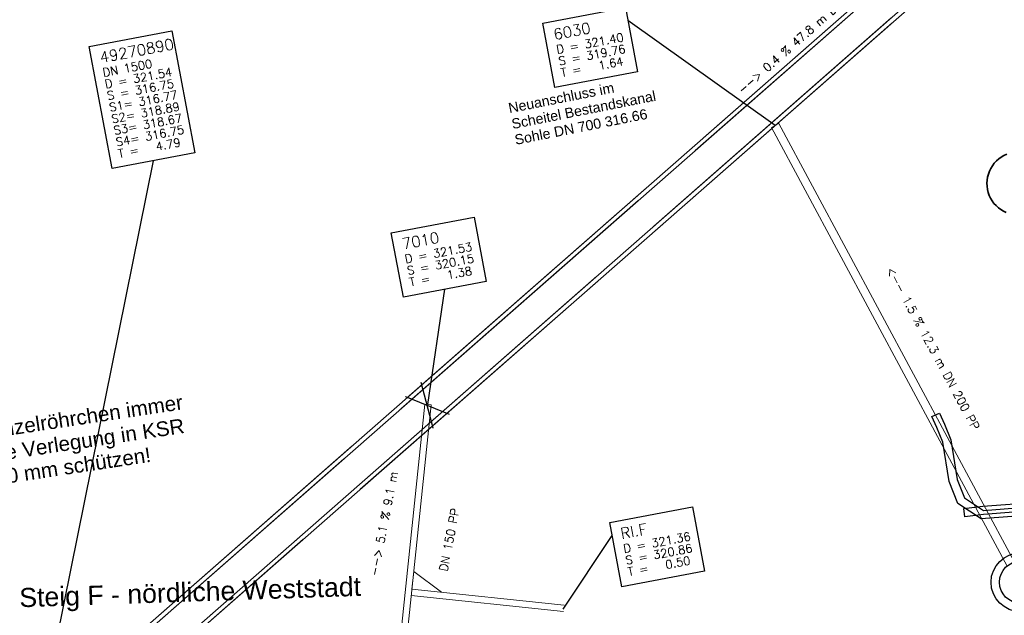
# Model space of a CAD drawing. Header units: metres. Extents: x -502 to 161, y -108 to 174.
# Tile 240 of 256: x 4 to 27, y 12 to 26. Entities that reach past the tile are written whole.
import ezdxf

# ---------------------------------------------------------------- set-up
doc = ezdxf.new("R2010")
doc.units = ezdxf.units.M
doc.header["$LTSCALE"] = 0.1
doc.linetypes.add('125', pattern=[101.6, 100.001, -1.599])
doc.linetypes.add('239', pattern=[93, 75, -18])
doc.layers.add('BRI32-005.02-5f05-Koordinierung Schemaplan 4 BA ZOB Teilbereich', color=7, linetype='Continuous')
doc.styles.add('Arial', font='arial.ttf')
doc.styles.add('Txt', font='txt_____.ttf')

msp = doc.modelspace()

# ---------------------------------------------------------------- linework, layer by layer
at = {"layer": 'BRI32-005.02-5f05-Koordinierung Schemaplan 4 BA ZOB Teilbereich', "color": 7, "linetype": 'Continuous', "lineweight": 18, "transparency": 33554687}
for p, q in [((4.523, 9.436), (39.345, 39.977)), ((4.523, 9.436), (39.345, 39.977)), ((4.637, 9.403), (39.378, 39.873)), ((4.637, 9.403), (39.378, 39.873)), ((5.098, 8.876), (39.839, 39.347)), ((5.098, 8.876), (39.839, 39.347)), ((5.117, 8.759), (39.938, 39.301)), ((5.117, 8.759), (39.938, 39.301)), ((13.841, 16.345), (13.558, 17.426)), ((13.182, 17.097), (14.217, 16.675))]:
    msp.add_line(p, q, dxfattribs=at)
at = {"layer": 'BRI32-005.02-5f05-Koordinierung Schemaplan 4 BA ZOB Teilbereich', "color": 1, "linetype": 'Continuous', "lineweight": 25, "true_color": 0xff0000, "transparency": 33554687}
for p, q in [((21.96, 23.532), (18.464, 26.025)), ((13.715, 16.902), (14.118, 19.641)), ((16.927, 12.045), (18.09, 13.798))]:
    msp.add_line(p, q, dxfattribs=at)
at = {"layer": 'BRI32-005.02-5f05-Koordinierung Schemaplan 4 BA ZOB Teilbereich', "color": 7, "linetype": 'Continuous', "lineweight": 25, "transparency": 33554687}
for p, q in [((4.518, 9.437), (7.201, 22.693)), ((13.841, 16.345), (13.558, 17.426)), ((13.182, 17.097), (14.217, 16.675))]:
    msp.add_line(p, q, dxfattribs=at)
at = {"layer": 'BRI32-005.02-5f05-Koordinierung Schemaplan 4 BA ZOB Teilbereich', "color": 7, "linetype": '125', "lineweight": 18, "transparency": 33554687}
for p, q in [((13.841, 16.345), (13.558, 17.426)), ((13.182, 17.097), (14.217, 16.675))]:
    msp.add_line(p, q, dxfattribs=at)
at = {"layer": 'BRI32-005.02-5f05-Koordinierung Schemaplan 4 BA ZOB Teilbereich', "color": 1, "linetype": 'Continuous', "lineweight": 18, "true_color": 0xff0000, "transparency": 33554687}
for p, q in [((13.334, 12.518), (16.954, 12.142)), ((13.319, 12.369), (16.938, 11.992))]:
    msp.add_line(p, q, dxfattribs=at)
at = {"layer": 'BRI32-005.02-5f05-Koordinierung Schemaplan 4 BA ZOB Teilbereich', "color": 7, "linetype": '239', "lineweight": 18, "transparency": 33554687, "flags": 128}
for points in [[(5.117, 8.759), (39.938, 39.301), (39.345, 39.977), (4.523, 9.436)], [(5.098, 8.876), (39.839, 39.347), (39.378, 39.873), (4.637, 9.403)]]:
    msp.add_lwpolyline(points, dxfattribs=at)
at = {"layer": 'BRI32-005.02-5f05-Koordinierung Schemaplan 4 BA ZOB Teilbereich', "color": 7, "linetype": 'Continuous', "lineweight": 18, "transparency": 33554687, "flags": 128}
for points in [[(16.442, 25.957), (18.407, 26.33), (18.696, 24.803), (16.731, 24.43), (16.442, 25.957)], [(5.669, 25.409), (7.634, 25.782), (8.184, 22.88), (6.219, 22.507), (5.669, 25.409)], [(12.846, 20.981), (14.811, 21.354), (15.1, 19.827), (13.135, 19.454), (12.846, 20.981)], [(18.033, 14.103), (19.998, 14.476), (20.287, 12.949), (18.322, 12.576), (18.033, 14.103)]]:
    msp.add_lwpolyline(points, dxfattribs=at)
at = {"layer": 'BRI32-005.02-5f05-Koordinierung Schemaplan 4 BA ZOB Teilbereich', "color": 1, "linetype": 'Continuous', "lineweight": 25, "true_color": 0xff0000, "transparency": 33554687, "flags": 128}
for points in [[(16.442, 25.957), (18.407, 26.33), (18.696, 24.803), (16.731, 24.43), (16.442, 25.957)], [(12.846, 20.981), (14.811, 21.354), (15.1, 19.827), (13.135, 19.454), (12.846, 20.981)], [(18.033, 14.103), (19.998, 14.476), (20.287, 12.949), (18.322, 12.576), (18.033, 14.103)]]:
    msp.add_lwpolyline(points, dxfattribs=at)
at = {"layer": 'BRI32-005.02-5f05-Koordinierung Schemaplan 4 BA ZOB Teilbereich', "color": 7, "linetype": 'Continuous', "lineweight": 25, "transparency": 33554687, "flags": 128}
msp.add_lwpolyline([(5.669, 25.409), (7.634, 25.782), (8.184, 22.88), (6.219, 22.507), (5.669, 25.409)], dxfattribs=at)
at = {"layer": 'BRI32-005.02-5f05-Koordinierung Schemaplan 4 BA ZOB Teilbereich', "color": 1, "linetype": 'Continuous', "lineweight": 18, "true_color": 0xff0000, "transparency": 33554687, "flags": 128}
for points in [[(27.644, 13.164), (22.048, 23.579), (21.872, 23.485), (27.468, 13.069)], [(12.026, 8.417), (12.797, 8.803), (13.64, 16.91)], [(12.026, 8.417), (12.797, 8.803), (12.797, 8.803), (13.64, 16.91), (13.789, 16.894), (12.937, 8.705), (12.937, 8.705), (12.093, 8.283)], [(12.093, 8.283), (12.937, 8.705), (13.789, 16.894)], [(13.334, 12.518), (13.378, 12.941), (14.037, 12.445)]]:
    msp.add_lwpolyline(points, dxfattribs=at)
at = {"layer": 'BRI32-005.02-5f05-Koordinierung Schemaplan 4 BA ZOB Teilbereich', "color": 142, "linetype": 'Continuous', "lineweight": 35, "true_color": 0x0099cc, "transparency": 33554687, "flags": 128}
msp.add_lwpolyline([(27.448, 21.463), (27.382, 21.495), (27.319, 21.533), (27.261, 21.577), (27.207, 21.627), (27.158, 21.682), (27.114, 21.742), (27.077, 21.805), (27.046, 21.872), (27.022, 21.942), (27.004, 22.013), (26.994, 22.086), (26.991, 22.159), (26.995, 22.233), (27.007, 22.306), (27.025, 22.377), (27.051, 22.446), (27.083, 22.512), (27.121, 22.575), (27.165, 22.634), (27.215, 22.688), (27.27, 22.737), (27.33, 22.78), (27.393, 22.818), (27.46, 22.849)], dxfattribs=at)
at = {"layer": 'BRI32-005.02-5f05-Koordinierung Schemaplan 4 BA ZOB Teilbereich', "color": 250, "linetype": 'Continuous', "lineweight": 25, "true_color": 0x333333, "transparency": 33554687, "flags": 128}
for points in [[(25.865, 16.701), (25.984, 16.439), (26.134, 16.067), (26.286, 15.127), (26.46, 14.686), (26.906, 14.391), (28.187, 14.489), (28.203, 14.289), (26.852, 14.187), (26.298, 14.554), (26.092, 15.073), (25.94, 16.013), (25.8, 16.361), (25.683, 16.619), (25.865, 16.701)], [(42.829, 16.273), (39.884, 15.751), (37.195, 15.321), (34.625, 14.9), (31.159, 14.549), (29.428, 14.61), (28.635, 14.582), (28.232, 14.393), (26.91, 14.291), (26.462, 14.241), (26.44, 14.439), (26.892, 14.491), (28.18, 14.589), (28.587, 14.78), (29.428, 14.81), (31.153, 14.749), (34.599, 15.098), (37.163, 15.519), (39.85, 15.949), (42.795, 16.469), (42.829, 16.273)]]:
    msp.add_lwpolyline(points, dxfattribs=at)
at = {"layer": 'BRI32-005.02-5f05-Koordinierung Schemaplan 4 BA ZOB Teilbereich', "color": 1, "linetype": 'Continuous', "lineweight": 25, "true_color": 0xff0000, "transparency": 33554687}
for radius in [0.7, 0.5]:
    msp.add_circle((27.788, 12.685), radius, dxfattribs=at)

# ---------------------------------------------------------------- texts
at = {"layer": 'BRI32-005.02-5f05-Koordinierung Schemaplan 4 BA ZOB Teilbereich', "color": 7, "transparency": 33554687, "attachment_point": 1, "line_spacing_factor": 0.25}
for s, insert, char_height, rotation, style in [('--> 0.4 % 47.8 m DN 700 SB', (21.052, 24.419), 0.2, 41.2536, 'Txt'), ('49270890', (5.902, 25.269), 0.26, 10.737, 'Txt'), ('DN 1500', (5.976, 24.882), 0.2, 10.737, 'Txt'), ('D = 321.54', (6.028, 24.606), 0.2, 10.737, 'Txt'), ('S = 316.75', (6.08, 24.331), 0.2, 10.737, 'Txt'), ('Neuanschluss im', (15.606, 24.058), 0.24, 11.2096, 'Arial'), ('Scheitel Bestandskanal', (15.681, 23.681), 0.24, 11.2096, 'Arial'), ('S1= 316.77', (6.132, 24.056), 0.2, 10.737, 'Txt'), ('S2= 318.89', (6.184, 23.781), 0.2, 10.737, 'Txt'), ('Sohle DN 700 316.66', (15.755, 23.305), 0.24, 11.2096, 'Arial'), ('S3= 318.67', (6.237, 23.506), 0.2, 10.737, 'Txt'), ('S4= 316.75', (6.289, 23.231), 0.2, 10.737, 'Txt'), ('T =   4.79', (6.341, 22.956), 0.2, 10.737, 'Txt')]:
    msp.add_mtext(s, dxfattribs=dict(at, insert=insert, char_height=char_height, rotation=rotation, style=style))
at = {"layer": 'BRI32-005.02-5f05-Koordinierung Schemaplan 4 BA ZOB Teilbereich', "color": 1, "true_color": 0xff0000, "transparency": 33554687, "attachment_point": 1, "line_spacing_factor": 0.25}
for s, insert, char_height, rotation, style in [('6030', (16.675, 25.817), 0.26, 10.737, 'Txt'), ('D = 321.40', (16.749, 25.43), 0.2, 10.737, 'Txt'), ('S = 319.76', (16.801, 25.154), 0.2, 10.737, 'Txt'), ('T =   1.64', (16.853, 24.879), 0.2, 10.737, 'Txt'), ('7010', (13.079, 20.841), 0.26, 10.737, 'Txt'), ('D = 321.53', (13.153, 20.454), 0.2, 10.737, 'Txt'), ('S = 320.15', (13.205, 20.178), 0.2, 10.737, 'Txt'), ('<-- 1.5 % 12.3 m DN 200 PP', (24.772, 20.199), 0.2, 298.2488, 'Txt'), ('T =   1.38', (13.257, 19.903), 0.2, 10.737, 'Txt'), ('FTTB-Einzelröhrchen immer', (1.794, 16.223), 0.35, 8.5837, 'Arial'), ('durch die Verlegung in KSR', (1.934, 15.678), 0.35, 8.5837, 'Arial'), ('da 50 mm schützen!', (2.751, 15.235), 0.35, 8.5837, 'Arial'), ('--> 5.1 % 9.1 m', (12.329, 12.857), 0.2, 79.0474, 'Txt'), ('DN 150 PP', (13.98, 12.966), 0.2, 79.0474, 'Txt'), ('RI.F', (18.266, 13.963), 0.26, 10.737, 'Txt'), ('D = 321.36', (18.34, 13.576), 0.2, 10.737, 'Txt'), ('S = 320.86', (18.392, 13.3), 0.2, 10.737, 'Txt'), ('T =   0.50', (18.444, 13.025), 0.2, 10.737, 'Txt')]:
    msp.add_mtext(s, dxfattribs=dict(at, insert=insert, char_height=char_height, rotation=rotation, style=style))
at = {"layer": 'BRI32-005.02-5f05-Koordinierung Schemaplan 4 BA ZOB Teilbereich', "color": 250, "true_color": 0x333333, "transparency": 33554687, "insert": (4.005, 12.542), "char_height": 0.45269, "attachment_point": 1, "rotation": 1.9177, "line_spacing_factor": 0.25, "style": 'Arial'}
msp.add_mtext('Steig F - nördliche Weststadt', dxfattribs=at)

doc.saveas('drawing.dxf')
